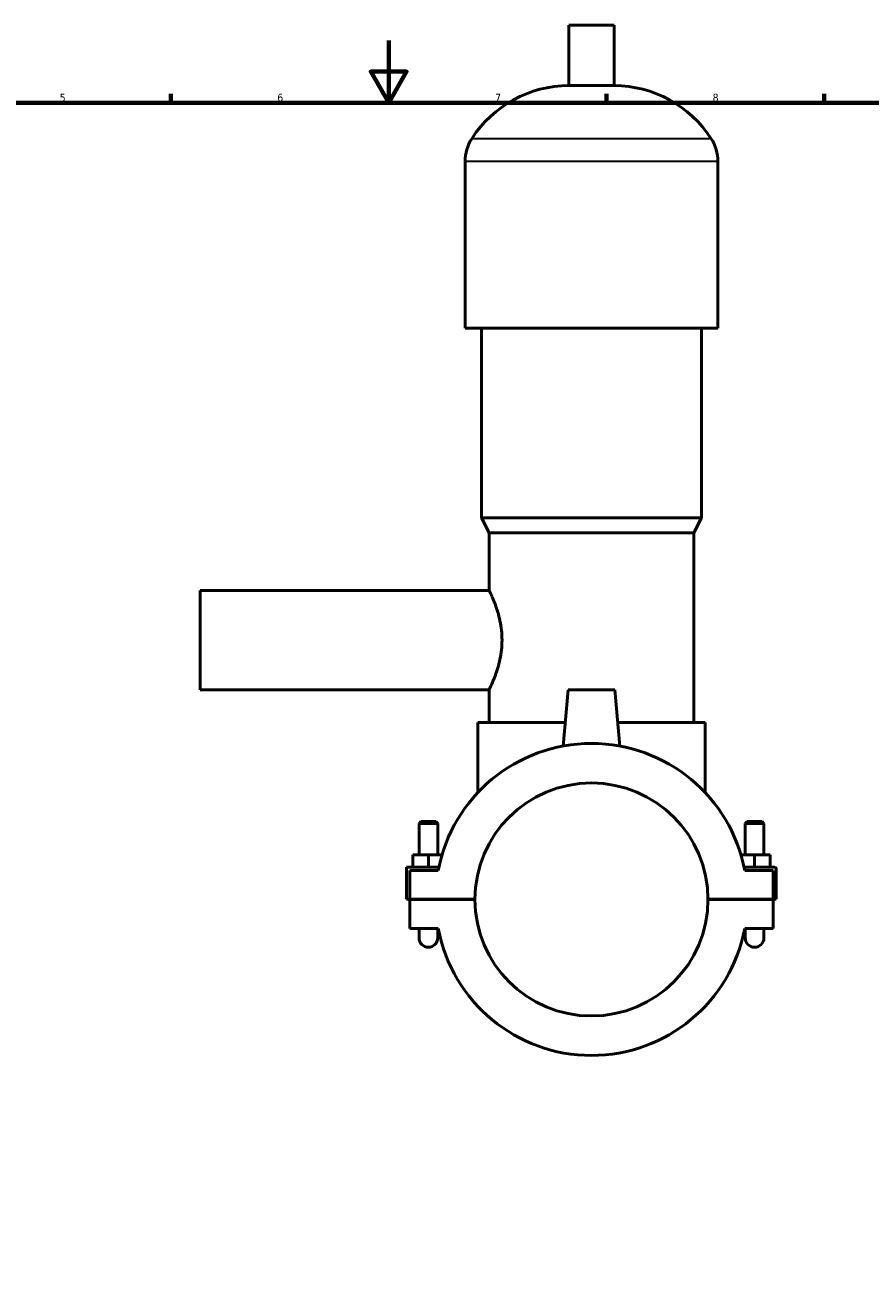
# Model space of a CAD drawing. Header units: millimetres. Extents: x 0 to 950, y -206 to 1211.
# Tile 4 of 7: x 303 to 575, y 197 to 599. Entities that reach past the tile are written whole.
import ezdxf

# ---------------------------------------------------------------- set-up
doc = ezdxf.new("R2010")
doc.units = ezdxf.units.MM
for name, color, linetype, lineweight in [('Border (ISO)', 7, 'Continuous', 70), ('Visible (ISO)', 7, 'Continuous', 50), ('Visible Narrow (ISO)', 7, 'Continuous', 35)]:
    doc.layers.add(name, color=color, linetype=linetype, lineweight=lineweight)
doc.styles.add('Note Text (ISO)', font='tahoma.ttf')

# ---------------------------------------------------------------- blocks, each defined once
blk = doc.blocks.new('Borders Default Border')
at = {"layer": 'Border (ISO)'}
for p, q in [((350.42, 574), (350.42, 576.9)), ((490.58, 574), (490.58, 576.9)), ((560.67, 574), (560.67, 576.9))]:
    blk.add_line(p, q, dxfattribs=at)
at = {"layer": 'Border (ISO)', "flags": 128}
for points in [[(420.5, 594), (420.5, 574), (414.73, 584), (426.27, 584), (420.5, 574)], [(20, 20), (20, 574), (821, 574), (821, 20), (20, 20)]]:
    blk.add_lwpolyline(points, dxfattribs=at)
at = {"layer": 'Border (ISO)', "color": 232, "true_color": 0xca0064, "char_height": 2.5, "attachment_point": 7, "style": 'Note Text (ISO)'}
for s, insert in [('5', (314.64, 574.35)), ('6', (384.66, 574.35)), ('7', (454.77, 574.4)), ('8', (524.81, 574.34))]:
    blk.add_mtext(s, dxfattribs=dict(at, insert=insert))

msp = doc.modelspace()

# ---------------------------------------------------------------- linework, layer by layer
at = {"layer": 'Visible (ISO)'}
for p, q in [((493.1012, 599.0131), (478.4612, 599.0131)), ((478.4612, 579.4931), (478.4612, 599.0131)), ((493.1012, 579.4931), (493.1012, 599.0131)), ((493.1012, 579.4931), (478.4612, 579.4931)), ((445.1146, 501.4131), (445.1146, 555.0931)), ((526.4479, 501.4131), (526.4479, 555.0931)), ((526.4479, 501.4131), (445.1146, 501.4131)), ((450.4012, 440.4131), (450.4012, 501.4131)), ((521.1612, 440.4131), (521.1612, 501.4131)), ((521.1612, 440.4131), (450.4012, 440.4131)), ((452.8412, 435.5331), (450.4012, 440.4131)), ((518.7212, 435.5331), (521.1612, 440.4131)), ((518.7212, 435.5331), (452.8412, 435.5331)), ((452.8412, 417.0131), (452.8412, 435.5331)), ((518.7212, 374.5331), (518.7212, 435.5331)), ((359.7812, 385.0131), (359.7812, 417.0131)), ((359.7812, 417.0131), (452.8412, 417.0131)), ((359.7812, 385.0131), (452.8412, 385.0131)), ((452.8412, 374.5331), (452.8412, 385.0131)), ((478.2812, 385.0131), (476.6963, 366.8969)), ((493.2812, 385.0131), (478.2812, 385.0131)), ((493.2812, 385.0131), (494.8662, 366.8969)), ((477.3643, 374.5331), (449.1812, 374.5331)), ((449.1812, 351.8895), (449.1812, 374.5331)), ((522.3812, 374.5331), (494.1981, 374.5331)), ((522.3812, 351.8895), (522.3812, 374.5331)), ((430.8812, 342.5631), (430.2812, 341.9631)), ((435.6812, 342.5631), (430.8812, 342.5631)), ((435.6812, 342.5631), (436.2812, 341.9631)), ((535.8812, 342.5631), (535.2812, 341.9631)), ((535.8812, 342.5631), (540.6812, 342.5631)), ((540.6812, 342.5631), (541.2812, 341.9631)), ((430.2812, 341.9631), (436.2812, 341.9631)), ((430.2812, 331.8881), (430.2812, 341.9631)), ((436.2812, 331.8881), (436.2812, 341.9631)), ((541.2812, 341.9631), (535.2812, 341.9631)), ((535.2812, 341.9631), (535.2812, 331.8881)), ((541.2812, 341.9631), (541.2812, 331.8881)), ((428.2812, 327.8881), (428.2812, 331.8881)), ((433.2812, 331.8881), (428.2812, 331.8881)), ((437.6704, 331.8881), (433.2812, 331.8881)), ((433.2812, 327.8881), (433.2812, 331.8881)), ((533.8921, 331.8881), (538.2812, 331.8881)), ((538.2812, 327.8881), (538.2812, 331.8881)), ((538.2812, 331.8881), (543.2812, 331.8881)), ((543.2812, 327.8881), (543.2812, 331.8881)), ((426.2812, 327.8881), (436.6523, 327.8881)), ((426.2812, 317.5631), (426.2812, 327.8881)), ((436.4517, 326.8881), (427.2812, 326.8881)), ((427.2812, 326.8881), (427.2812, 317.5631)), ((544.7812, 327.8881), (534.9102, 327.8881)), ((544.2812, 326.8881), (535.1108, 326.8881)), ((544.2812, 317.5631), (544.2812, 326.8881)), ((545.2812, 317.5631), (545.2812, 327.3881)), ((427.2812, 317.5631), (426.2812, 317.5631)), ((427.2812, 317.5631), (448.2813, 317.5631)), ((427.2812, 317.4631), (427.2812, 308.1381)), ((448.2813, 317.4631), (427.2812, 317.4631)), ((430.2812, 317.4631), (430.2812, 317.5631)), ((436.2812, 317.4631), (436.2812, 317.5631)), ((523.2812, 317.5631), (544.2812, 317.5631)), ((544.2812, 317.4631), (523.2812, 317.4631)), ((535.2812, 317.5631), (535.2812, 317.4631)), ((541.2812, 317.5631), (541.2812, 317.4631)), ((544.2812, 317.5631), (545.2812, 317.5631)), ((544.2812, 308.1381), (544.2812, 317.4631)), ((427.2812, 308.1381), (436.4517, 308.1381)), ((430.2812, 308.1381), (430.2812, 305.1381)), ((436.2812, 305.1381), (436.2812, 308.1381)), ((535.1108, 308.1381), (544.2812, 308.1381)), ((535.2812, 308.1381), (535.2812, 305.1381)), ((541.2812, 305.1381), (541.2812, 308.1381))]:
    msp.add_line(p, q, dxfattribs=at)
for centre, radius, start, end in [((478.4612, 542.447), 37.0461, 90, 147.387579), ((493.1012, 542.447), 37.0461, 32.612421, 90), ((458.6964, 555.0931), 13.5819, 147.387579, 180), ((512.866, 555.0931), 13.5819, 0, 32.612421), ((485.7812, 317.5131), 50.2125, 10.760641, 169.239359), ((485.7812, 317.5131), 37.5, 0.076394, 179.923606), ((544.7812, 327.3881), 0.5, 0, 90), ((485.7812, 317.5131), 37.5, 180.076394, 359.923606), ((485.7812, 317.5131), 50.2125, 190.760641, 349.239359), ((433.2812, 305.1381), 3, 180, 0), ((538.2812, 305.1381), 3, 180, 0)]:
    msp.add_arc(centre, radius, start, end, dxfattribs=at)
msp.add_open_spline([(452.8412, 417.0131), (452.8412, 417.0131), (452.89, 416.9135), (453.0878, 416.5001), (453.2368, 416.1864), (453.6118, 415.3644), (453.838, 414.8554), (454.3268, 413.6867), (454.5891, 413.0268), (455.3583, 410.9235), (455.9227, 409.1479), (456.5401, 406.2017), (456.7076, 405.1728), (456.9318, 403.091), (456.9881, 402.0381), (456.9881, 399.9882), (456.9318, 398.9353), (456.7076, 396.8535), (456.5401, 395.8245), (455.9227, 392.8783), (455.3583, 391.1027), (454.5891, 388.9994), (454.3268, 388.3396), (453.838, 387.1708), (453.6118, 386.6618), (453.2368, 385.8398), (453.0878, 385.5261), (452.89, 385.1127), (452.8412, 385.0131), (452.8412, 385.0131)], degree=3, knots=[2.4569293, 2.4569293, 2.4569293, 2.4569293, 2.76367809, 2.76367809, 3.07042688, 3.07042688, 3.37717567, 3.37717567, 3.68392446, 3.68392446, 4.29889153, 4.29889153, 4.60637506, 4.60637506, 4.9138586, 4.9138586, 5.22134213, 5.22134213, 5.52882567, 5.52882567, 6.14379274, 6.14379274, 6.45054153, 6.45054153, 6.75729032, 6.75729032, 7.06403911, 7.06403911, 7.3707879, 7.3707879, 7.3707879, 7.3707879], dxfattribs=at)
at = {"layer": 'Visible Narrow (ISO)'}
for p, q in [((523.8322, 562.4131), (447.7302, 562.4131)), ((525.9472, 555.0931), (445.6152, 555.0931))]:
    msp.add_line(p, q, dxfattribs=at)

# ---------------------------------------------------------------- block references
msp.add_blockref('Borders Default Border', (0, 0))

doc.saveas('drawing.dxf')
